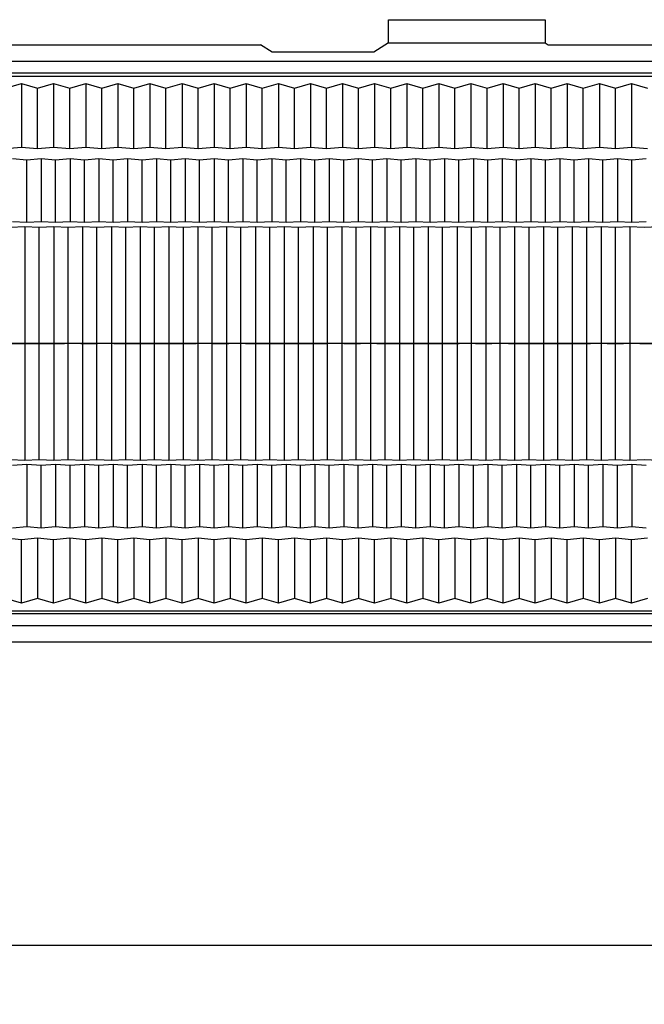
# Model space of a CAD drawing. Header units: millimetres. Extents: x 2355 to 2756, y -2363 to -2080.
# Tile 4 of 15: x 2447 to 2477, y -2287 to -2240. Entities that reach past the tile are written whole.
import ezdxf

# ---------------------------------------------------------------- set-up
doc = ezdxf.new("R2010")
doc.units = ezdxf.units.MM
doc.linetypes.add('CENTER', pattern=[50.8, 31.75, -6.35, 6.35, -6.35])
doc.layers.add('dim', color=82, linetype='Continuous', lineweight=18)
doc.styles.get("Standard").update_dxf_attribs({"font": 'txt', "bigfont": 'gbcbig.shx'})
doc.styles.add('尺寸', font='romans.shx', dxfattribs={"width": 0.85})
doc.dimstyles.get("Standard").update_dxf_attribs({"dimtxt": 1.2, "dimasz": 0.1875, "dimexe": 0.18, "dimexo": 0.0625, "dimgap": 0.09, "dimtad": 0, "dimtih": 1, "dimtoh": 1, "dimdsep": 46, "dimtxsty": 'Standard', "dimcen": 0.09, "dimadec": 0, "dimazin": 0, "dimtp": 0.01, "dimtm": 0.01, "dimtfac": 1, "dimtofl": 0, "dimtmove": 0, "dimatfit": 3, "dimfxl": 1, "dimtolj": 1, "dimarcsym": 0})

# ---------------------------------------------------------------- blocks, each defined once
blk = doc.blocks.new('*D18')
at = {"layer": 'Defpoints', "color": 0, "ltscale": 0.05}
for p in [(2393.863, -2269.851), (2674.663, -2269.851), (2674.663, -2284.584)]:
    blk.add_point(p, dxfattribs=at)
at = {"layer": 'dim', "color": 3, "lineweight": 25, "ltscale": 0.05}
for p, q in [((2393.863, -2270.601), (2393.863, -2285.334)), ((2674.663, -2270.601), (2674.663, -2285.334)), ((2396.863, -2284.584), (2516.438, -2284.584)), ((2671.663, -2284.584), (2552.089, -2284.584))]:
    blk.add_line(p, q, dxfattribs=at)
at = {"layer": 'dim', "color": 3, "ltscale": 0.05}
for points in [[(2396.863, -2284.084), (2396.863, -2285.084), (2393.863, -2284.584)], [(2671.663, -2284.084), (2671.663, -2285.084), (2674.663, -2284.584)]]:
    blk.add_solid(points, dxfattribs=at)
at = {"layer": 'dim', "color": 3, "ltscale": 0.05, "insert": (2534.263, -2284.584), "char_height": 3.75, "attachment_point": 5, "style": '尺寸', "bg_fill": 3, "box_fill_scale": 1.1, "bg_fill_color": 256, "bg_fill_true_color": 13158600, "bg_fill_transparency": 3276846}
blk.add_mtext('\\A1;280.8±0.20(A)', dxfattribs=at)
blk = doc.blocks.new('2011.2.2.2.2')
at = {"color": 3, "lineweight": -2, "ltscale": 0.15}
for p, q in [((0, 0), (-1.256, 0.336)), ((-0.75, 0), (-1.256, 0.336)), ((0, 0), (-1.256, -0.335)), ((-0.75, 0), (-1.256, -0.335)), ((0, 0), (-1, 0))]:
    blk.add_line(p, q, dxfattribs=at)

msp = doc.modelspace()

# ---------------------------------------------------------------- linework, layer by layer
at = {"color": 7, "linetype": 'Continuous'}
for p, q in [((2464.738, -2240.755), (2464.738, -2239.624)), ((2464.738, -2239.624), (2472.349, -2239.624)), ((2472.349, -2239.624), (2472.349, -2240.755)), ((2393.863, -2240.851), (2458.521, -2240.851)), ((2459.083, -2241.201), (2458.521, -2240.851)), ((2464.021, -2241.201), (2459.083, -2241.201)), ((2464.738, -2240.755), (2464.021, -2241.201)), ((2464.738, -2240.755), (2472.349, -2240.755)), ((2472.349, -2240.755), (2472.503, -2240.851)), ((2472.503, -2240.851), (2594.563, -2240.851)), ((2393.863, -2241.631), (2674.663, -2241.631)), ((2674.663, -2242.229), (2393.863, -2242.229)), ((2393.863, -2242.36), (2674.663, -2242.36)), ((2446.123, -2242.955), (2446.903, -2242.731)), ((2446.903, -2242.731), (2446.903, -2245.812)), ((2446.903, -2242.731), (2447.683, -2242.955)), ((2447.683, -2242.955), (2448.463, -2242.731)), ((2447.683, -2245.885), (2447.683, -2242.955)), ((2448.463, -2242.731), (2448.463, -2245.812)), ((2448.463, -2242.731), (2449.243, -2242.955)), ((2449.243, -2242.955), (2450.023, -2242.731)), ((2449.243, -2245.885), (2449.243, -2242.955)), ((2450.023, -2242.731), (2450.023, -2245.812)), ((2450.023, -2242.731), (2450.803, -2242.955)), ((2450.803, -2242.955), (2451.583, -2242.731)), ((2450.803, -2245.885), (2450.803, -2242.955)), ((2451.583, -2242.731), (2451.583, -2245.812)), ((2451.583, -2242.731), (2452.363, -2242.955)), ((2452.363, -2242.955), (2453.143, -2242.731)), ((2452.363, -2245.885), (2452.363, -2242.955)), ((2453.143, -2242.731), (2453.143, -2245.812)), ((2453.143, -2242.731), (2453.923, -2242.955)), ((2453.923, -2242.955), (2454.703, -2242.731)), ((2453.923, -2245.885), (2453.923, -2242.955)), ((2454.703, -2242.731), (2454.703, -2245.812)), ((2454.703, -2242.731), (2455.483, -2242.955)), ((2455.483, -2242.955), (2456.263, -2242.731)), ((2455.483, -2245.885), (2455.483, -2242.955)), ((2456.263, -2242.731), (2456.263, -2245.812)), ((2456.263, -2242.731), (2457.043, -2242.955)), ((2457.043, -2242.955), (2457.823, -2242.731)), ((2457.043, -2245.885), (2457.043, -2242.955)), ((2457.823, -2242.731), (2457.823, -2245.812)), ((2457.823, -2242.731), (2458.603, -2242.955)), ((2458.603, -2242.955), (2459.383, -2242.731)), ((2458.603, -2245.885), (2458.603, -2242.955)), ((2459.383, -2242.731), (2459.383, -2245.812)), ((2459.383, -2242.731), (2460.163, -2242.955)), ((2460.163, -2242.955), (2460.943, -2242.731)), ((2460.163, -2245.885), (2460.163, -2242.955)), ((2460.943, -2242.731), (2460.943, -2245.812)), ((2460.943, -2242.731), (2461.723, -2242.955)), ((2461.723, -2242.955), (2462.503, -2242.731)), ((2461.723, -2245.885), (2461.723, -2242.955)), ((2462.503, -2242.731), (2462.503, -2245.812)), ((2462.503, -2242.731), (2463.283, -2242.955)), ((2463.283, -2242.955), (2464.063, -2242.731)), ((2463.283, -2245.885), (2463.283, -2242.955)), ((2464.063, -2242.731), (2464.063, -2245.812)), ((2464.063, -2242.731), (2464.843, -2242.955)), ((2464.843, -2242.955), (2465.623, -2242.731)), ((2464.843, -2245.885), (2464.843, -2242.955)), ((2465.623, -2242.731), (2465.623, -2245.812)), ((2465.623, -2242.731), (2466.403, -2242.955)), ((2466.403, -2242.955), (2467.183, -2242.731)), ((2466.403, -2245.885), (2466.403, -2242.955)), ((2467.183, -2242.731), (2467.183, -2245.812)), ((2467.183, -2242.731), (2467.963, -2242.955)), ((2467.963, -2242.955), (2468.743, -2242.731)), ((2467.963, -2245.885), (2467.963, -2242.955)), ((2468.743, -2242.731), (2468.743, -2245.812)), ((2468.743, -2242.731), (2469.523, -2242.955)), ((2469.523, -2242.955), (2470.303, -2242.731)), ((2469.523, -2245.885), (2469.523, -2242.955)), ((2470.303, -2242.731), (2470.303, -2245.812)), ((2470.303, -2242.731), (2471.083, -2242.955)), ((2471.083, -2242.955), (2471.863, -2242.731)), ((2471.083, -2245.885), (2471.083, -2242.955)), ((2471.863, -2242.731), (2471.863, -2245.812)), ((2471.863, -2242.731), (2472.643, -2242.955)), ((2472.643, -2242.955), (2473.423, -2242.731)), ((2472.643, -2245.885), (2472.643, -2242.955)), ((2473.423, -2242.731), (2473.423, -2245.812)), ((2473.423, -2242.731), (2474.203, -2242.955)), ((2474.203, -2242.955), (2474.983, -2242.731)), ((2474.203, -2245.885), (2474.203, -2242.955)), ((2474.983, -2242.731), (2474.983, -2245.812)), ((2474.983, -2242.731), (2475.763, -2242.955)), ((2475.763, -2242.955), (2476.543, -2242.731)), ((2475.763, -2245.885), (2475.763, -2242.955)), ((2476.543, -2242.731), (2476.543, -2245.812)), ((2476.543, -2242.731), (2477.323, -2242.955)), ((2446.123, -2245.885), (2446.903, -2245.812)), ((2446.903, -2245.812), (2447.683, -2245.885)), ((2447.683, -2245.885), (2448.463, -2245.812)), ((2448.463, -2245.812), (2449.243, -2245.885)), ((2449.243, -2245.885), (2450.023, -2245.812)), ((2450.023, -2245.812), (2450.803, -2245.885)), ((2450.803, -2245.885), (2451.583, -2245.812)), ((2451.583, -2245.812), (2452.363, -2245.885)), ((2452.363, -2245.885), (2453.143, -2245.812)), ((2453.143, -2245.812), (2453.923, -2245.885)), ((2453.923, -2245.885), (2454.703, -2245.812)), ((2454.703, -2245.812), (2455.483, -2245.885)), ((2455.483, -2245.885), (2456.263, -2245.812)), ((2456.263, -2245.812), (2457.043, -2245.885)), ((2457.043, -2245.885), (2457.823, -2245.812)), ((2457.823, -2245.812), (2458.603, -2245.885)), ((2458.603, -2245.885), (2459.383, -2245.812)), ((2459.383, -2245.812), (2460.163, -2245.885)), ((2460.163, -2245.885), (2460.943, -2245.812)), ((2460.943, -2245.812), (2461.723, -2245.885)), ((2461.723, -2245.885), (2462.503, -2245.812)), ((2462.503, -2245.812), (2463.283, -2245.885)), ((2463.283, -2245.885), (2464.063, -2245.812)), ((2464.063, -2245.812), (2464.843, -2245.885)), ((2464.843, -2245.885), (2465.623, -2245.812)), ((2465.623, -2245.812), (2466.403, -2245.885)), ((2466.403, -2245.885), (2467.183, -2245.812)), ((2467.183, -2245.812), (2467.963, -2245.885)), ((2467.963, -2245.885), (2468.743, -2245.812)), ((2468.743, -2245.812), (2469.523, -2245.885)), ((2469.523, -2245.885), (2470.303, -2245.812)), ((2470.303, -2245.812), (2471.083, -2245.885)), ((2471.083, -2245.885), (2471.863, -2245.812)), ((2471.863, -2245.812), (2472.643, -2245.885)), ((2472.643, -2245.885), (2473.423, -2245.812)), ((2473.423, -2245.812), (2474.203, -2245.885)), ((2474.203, -2245.885), (2474.983, -2245.812)), ((2474.983, -2245.812), (2475.763, -2245.885)), ((2475.763, -2245.885), (2476.543, -2245.812)), ((2476.543, -2245.812), (2477.323, -2245.885)), ((2447.159, -2246.453), (2446.459, -2246.386)), ((2447.859, -2246.386), (2447.159, -2246.453)), ((2447.159, -2249.461), (2447.159, -2246.453)), ((2447.859, -2246.386), (2447.859, -2249.424)), ((2448.559, -2246.453), (2447.859, -2246.386)), ((2449.259, -2246.386), (2448.559, -2246.453)), ((2448.559, -2249.461), (2448.559, -2246.453)), ((2449.259, -2246.386), (2449.259, -2249.424)), ((2449.959, -2246.453), (2449.259, -2246.386)), ((2450.659, -2246.386), (2449.959, -2246.453)), ((2449.959, -2249.461), (2449.959, -2246.453)), ((2450.659, -2246.386), (2450.659, -2249.424)), ((2451.359, -2246.453), (2450.659, -2246.386)), ((2452.059, -2246.386), (2451.359, -2246.453)), ((2451.359, -2249.461), (2451.359, -2246.453)), ((2452.059, -2246.386), (2452.059, -2249.424)), ((2452.759, -2246.453), (2452.059, -2246.386)), ((2453.459, -2246.386), (2452.759, -2246.453)), ((2452.759, -2249.461), (2452.759, -2246.453)), ((2453.459, -2246.386), (2453.459, -2249.424)), ((2454.159, -2246.453), (2453.459, -2246.386)), ((2454.859, -2246.386), (2454.159, -2246.453)), ((2454.159, -2249.461), (2454.159, -2246.453)), ((2454.859, -2246.386), (2454.859, -2249.424)), ((2455.559, -2246.453), (2454.859, -2246.386)), ((2456.259, -2246.386), (2455.559, -2246.453)), ((2455.559, -2249.461), (2455.559, -2246.453)), ((2456.259, -2246.386), (2456.259, -2249.424)), ((2456.959, -2246.453), (2456.259, -2246.386)), ((2457.659, -2246.386), (2456.959, -2246.453)), ((2456.959, -2249.461), (2456.959, -2246.453)), ((2457.659, -2246.386), (2457.659, -2249.424)), ((2458.359, -2246.453), (2457.659, -2246.386)), ((2459.059, -2246.386), (2458.359, -2246.453)), ((2458.359, -2249.461), (2458.359, -2246.453)), ((2459.059, -2246.386), (2459.059, -2249.424)), ((2459.759, -2246.453), (2459.059, -2246.386)), ((2460.459, -2246.386), (2459.759, -2246.453)), ((2459.759, -2249.461), (2459.759, -2246.453)), ((2460.459, -2246.386), (2460.459, -2249.424)), ((2461.159, -2246.453), (2460.459, -2246.386)), ((2461.859, -2246.386), (2461.159, -2246.453)), ((2461.159, -2249.461), (2461.159, -2246.453)), ((2461.859, -2246.386), (2461.859, -2249.424)), ((2462.559, -2246.453), (2461.859, -2246.386)), ((2463.259, -2246.386), (2462.559, -2246.453)), ((2462.559, -2249.461), (2462.559, -2246.453)), ((2463.259, -2246.386), (2463.259, -2249.424)), ((2463.959, -2246.453), (2463.259, -2246.386)), ((2464.659, -2246.386), (2463.959, -2246.453)), ((2463.959, -2249.461), (2463.959, -2246.453)), ((2464.659, -2246.386), (2464.659, -2249.424)), ((2465.359, -2246.453), (2464.659, -2246.386)), ((2466.059, -2246.386), (2465.359, -2246.453)), ((2465.359, -2249.461), (2465.359, -2246.453)), ((2466.059, -2246.386), (2466.059, -2249.424)), ((2466.759, -2246.453), (2466.059, -2246.386)), ((2467.459, -2246.386), (2466.759, -2246.453)), ((2466.759, -2249.461), (2466.759, -2246.453)), ((2467.459, -2246.386), (2467.459, -2249.424)), ((2468.159, -2246.453), (2467.459, -2246.386)), ((2468.859, -2246.386), (2468.159, -2246.453)), ((2468.159, -2249.461), (2468.159, -2246.453)), ((2468.859, -2246.386), (2468.859, -2249.424)), ((2469.559, -2246.453), (2468.859, -2246.386)), ((2470.259, -2246.386), (2469.559, -2246.453)), ((2469.559, -2249.461), (2469.559, -2246.453)), ((2470.259, -2246.386), (2470.259, -2249.424)), ((2470.959, -2246.453), (2470.259, -2246.386)), ((2471.659, -2246.386), (2470.959, -2246.453)), ((2470.959, -2249.461), (2470.959, -2246.453)), ((2471.659, -2246.386), (2471.659, -2249.424)), ((2472.359, -2246.453), (2471.659, -2246.386)), ((2473.059, -2246.386), (2472.359, -2246.453)), ((2472.359, -2249.461), (2472.359, -2246.453)), ((2473.059, -2246.386), (2473.059, -2249.424)), ((2473.759, -2246.453), (2473.059, -2246.386)), ((2474.459, -2246.386), (2473.759, -2246.453)), ((2473.759, -2249.461), (2473.759, -2246.453)), ((2474.459, -2246.386), (2474.459, -2249.424)), ((2475.159, -2246.453), (2474.459, -2246.386)), ((2475.859, -2246.386), (2475.159, -2246.453)), ((2475.159, -2249.461), (2475.159, -2246.453)), ((2475.859, -2246.386), (2475.859, -2249.424)), ((2476.559, -2246.453), (2475.859, -2246.386)), ((2477.259, -2246.386), (2476.559, -2246.453)), ((2476.559, -2249.461), (2476.559, -2246.453)), ((2447.067, -2249.68), (2446.367, -2249.718)), ((2446.459, -2249.424), (2447.159, -2249.461)), ((2447.767, -2249.718), (2447.067, -2249.68)), ((2447.067, -2249.681), (2447.067, -2261.022)), ((2447.159, -2249.461), (2447.859, -2249.424)), ((2448.467, -2249.68), (2447.767, -2249.718)), ((2447.767, -2260.984), (2447.767, -2249.718)), ((2447.859, -2249.424), (2448.559, -2249.461)), ((2449.167, -2249.718), (2448.467, -2249.68)), ((2448.467, -2249.681), (2448.467, -2261.022)), ((2448.559, -2249.461), (2449.259, -2249.424)), ((2449.867, -2249.68), (2449.167, -2249.718)), ((2449.167, -2260.984), (2449.167, -2249.718)), ((2449.259, -2249.424), (2449.959, -2249.461)), ((2450.567, -2249.718), (2449.867, -2249.68)), ((2449.867, -2249.681), (2449.867, -2261.022)), ((2449.959, -2249.461), (2450.659, -2249.424)), ((2451.267, -2249.68), (2450.567, -2249.718)), ((2450.567, -2260.984), (2450.567, -2249.718)), ((2450.659, -2249.424), (2451.359, -2249.461)), ((2451.967, -2249.718), (2451.267, -2249.68)), ((2451.267, -2249.681), (2451.267, -2261.022)), ((2451.359, -2249.461), (2452.059, -2249.424)), ((2452.667, -2249.68), (2451.967, -2249.718)), ((2451.967, -2260.984), (2451.967, -2249.718)), ((2452.059, -2249.424), (2452.759, -2249.461)), ((2453.367, -2249.718), (2452.667, -2249.68)), ((2452.667, -2249.681), (2452.667, -2261.022)), ((2452.759, -2249.461), (2453.459, -2249.424)), ((2454.067, -2249.68), (2453.367, -2249.718)), ((2453.367, -2260.984), (2453.367, -2249.718)), ((2453.459, -2249.424), (2454.159, -2249.461)), ((2454.767, -2249.718), (2454.067, -2249.68)), ((2454.067, -2249.681), (2454.067, -2261.022)), ((2454.159, -2249.461), (2454.859, -2249.424)), ((2455.467, -2249.68), (2454.767, -2249.718)), ((2454.767, -2260.984), (2454.767, -2249.718)), ((2454.859, -2249.424), (2455.559, -2249.461)), ((2456.167, -2249.718), (2455.467, -2249.68)), ((2455.467, -2249.681), (2455.467, -2261.022)), ((2455.559, -2249.461), (2456.259, -2249.424)), ((2456.867, -2249.68), (2456.167, -2249.718)), ((2456.167, -2260.984), (2456.167, -2249.718)), ((2456.259, -2249.424), (2456.959, -2249.461)), ((2457.567, -2249.718), (2456.867, -2249.68)), ((2456.867, -2249.681), (2456.867, -2261.022)), ((2456.959, -2249.461), (2457.659, -2249.424)), ((2458.267, -2249.68), (2457.567, -2249.718)), ((2457.567, -2260.984), (2457.567, -2249.718)), ((2457.659, -2249.424), (2458.359, -2249.461)), ((2458.967, -2249.718), (2458.267, -2249.68)), ((2458.267, -2249.681), (2458.267, -2261.022)), ((2458.359, -2249.461), (2459.059, -2249.424)), ((2459.667, -2249.68), (2458.967, -2249.718)), ((2458.967, -2260.984), (2458.967, -2249.718)), ((2459.059, -2249.424), (2459.759, -2249.461)), ((2460.367, -2249.718), (2459.667, -2249.68)), ((2459.667, -2249.681), (2459.667, -2261.022)), ((2459.759, -2249.461), (2460.459, -2249.424)), ((2461.067, -2249.68), (2460.367, -2249.718)), ((2460.367, -2260.984), (2460.367, -2249.718)), ((2460.459, -2249.424), (2461.159, -2249.461)), ((2461.767, -2249.718), (2461.067, -2249.68)), ((2461.067, -2249.681), (2461.067, -2261.022)), ((2461.159, -2249.461), (2461.859, -2249.424)), ((2462.467, -2249.68), (2461.767, -2249.718)), ((2461.767, -2260.984), (2461.767, -2249.718)), ((2461.859, -2249.424), (2462.559, -2249.461)), ((2463.167, -2249.718), (2462.467, -2249.68)), ((2462.467, -2249.681), (2462.467, -2261.022)), ((2462.559, -2249.461), (2463.259, -2249.424)), ((2463.867, -2249.68), (2463.167, -2249.718)), ((2463.167, -2260.984), (2463.167, -2249.718)), ((2463.259, -2249.424), (2463.959, -2249.461)), ((2464.567, -2249.718), (2463.867, -2249.68)), ((2463.867, -2249.681), (2463.867, -2261.022)), ((2463.959, -2249.461), (2464.659, -2249.424)), ((2465.267, -2249.68), (2464.567, -2249.718)), ((2464.567, -2260.984), (2464.567, -2249.718)), ((2464.659, -2249.424), (2465.359, -2249.461)), ((2465.967, -2249.718), (2465.267, -2249.68)), ((2465.267, -2249.681), (2465.267, -2261.022)), ((2465.359, -2249.461), (2466.059, -2249.424)), ((2466.667, -2249.68), (2465.967, -2249.718)), ((2465.967, -2260.984), (2465.967, -2249.718)), ((2466.059, -2249.424), (2466.759, -2249.461)), ((2467.367, -2249.718), (2466.667, -2249.68)), ((2466.667, -2249.681), (2466.667, -2261.022)), ((2466.759, -2249.461), (2467.459, -2249.424)), ((2468.067, -2249.68), (2467.367, -2249.718)), ((2467.367, -2260.984), (2467.367, -2249.718)), ((2467.459, -2249.424), (2468.159, -2249.461)), ((2468.767, -2249.718), (2468.067, -2249.68)), ((2468.067, -2249.681), (2468.067, -2261.022)), ((2468.159, -2249.461), (2468.859, -2249.424)), ((2469.467, -2249.68), (2468.767, -2249.718)), ((2468.767, -2260.984), (2468.767, -2249.718)), ((2468.859, -2249.424), (2469.559, -2249.461)), ((2470.167, -2249.718), (2469.467, -2249.68)), ((2469.467, -2249.681), (2469.467, -2261.022)), ((2469.559, -2249.461), (2470.259, -2249.424)), ((2470.867, -2249.68), (2470.167, -2249.718)), ((2470.167, -2260.984), (2470.167, -2249.718)), ((2470.259, -2249.424), (2470.959, -2249.461)), ((2471.567, -2249.718), (2470.867, -2249.68)), ((2470.867, -2249.681), (2470.867, -2261.022)), ((2470.959, -2249.461), (2471.659, -2249.424)), ((2472.267, -2249.68), (2471.567, -2249.718)), ((2471.567, -2260.984), (2471.567, -2249.718)), ((2471.659, -2249.424), (2472.359, -2249.461)), ((2472.967, -2249.718), (2472.267, -2249.68)), ((2472.267, -2249.681), (2472.267, -2261.022)), ((2472.359, -2249.461), (2473.059, -2249.424)), ((2473.667, -2249.68), (2472.967, -2249.718)), ((2472.967, -2260.984), (2472.967, -2249.718)), ((2473.059, -2249.424), (2473.759, -2249.461)), ((2474.367, -2249.718), (2473.667, -2249.68)), ((2473.667, -2249.681), (2473.667, -2261.022)), ((2473.759, -2249.461), (2474.459, -2249.424)), ((2475.067, -2249.68), (2474.367, -2249.718)), ((2474.367, -2260.984), (2474.367, -2249.718)), ((2474.459, -2249.424), (2475.159, -2249.461)), ((2475.767, -2249.718), (2475.067, -2249.68)), ((2475.067, -2249.681), (2475.067, -2261.022)), ((2475.159, -2249.461), (2475.859, -2249.424)), ((2476.467, -2249.68), (2475.767, -2249.718)), ((2475.767, -2260.984), (2475.767, -2249.718)), ((2475.859, -2249.424), (2476.559, -2249.461)), ((2477.167, -2249.718), (2476.467, -2249.68)), ((2476.467, -2249.681), (2476.467, -2261.022)), ((2476.559, -2249.461), (2477.259, -2249.424)), ((2477.867, -2249.68), (2477.167, -2249.718)), ((2674.663, -2255.351), (2393.863, -2255.351)), ((2446.367, -2260.984), (2447.067, -2261.022)), ((2447.159, -2261.241), (2446.459, -2261.278)), ((2447.067, -2261.022), (2447.767, -2260.984)), ((2447.159, -2261.241), (2447.159, -2264.25)), ((2447.859, -2261.278), (2447.159, -2261.241)), ((2447.767, -2260.984), (2448.467, -2261.022)), ((2448.559, -2261.241), (2447.859, -2261.278)), ((2447.859, -2264.316), (2447.859, -2261.278)), ((2448.467, -2261.022), (2449.167, -2260.984)), ((2448.559, -2261.241), (2448.559, -2264.25)), ((2449.259, -2261.278), (2448.559, -2261.241)), ((2449.167, -2260.984), (2449.867, -2261.022)), ((2449.959, -2261.241), (2449.259, -2261.278)), ((2449.259, -2264.316), (2449.259, -2261.278)), ((2449.867, -2261.022), (2450.567, -2260.984)), ((2449.959, -2261.241), (2449.959, -2264.25)), ((2450.659, -2261.278), (2449.959, -2261.241)), ((2450.567, -2260.984), (2451.267, -2261.022)), ((2451.359, -2261.241), (2450.659, -2261.278)), ((2450.659, -2264.316), (2450.659, -2261.278)), ((2451.267, -2261.022), (2451.967, -2260.984)), ((2451.359, -2261.241), (2451.359, -2264.25)), ((2452.059, -2261.278), (2451.359, -2261.241)), ((2451.967, -2260.984), (2452.667, -2261.022)), ((2452.759, -2261.241), (2452.059, -2261.278)), ((2452.059, -2264.316), (2452.059, -2261.278)), ((2452.667, -2261.022), (2453.367, -2260.984)), ((2452.759, -2261.241), (2452.759, -2264.25)), ((2453.459, -2261.278), (2452.759, -2261.241)), ((2453.367, -2260.984), (2454.067, -2261.022)), ((2454.159, -2261.241), (2453.459, -2261.278)), ((2453.459, -2264.316), (2453.459, -2261.278)), ((2454.067, -2261.022), (2454.767, -2260.984)), ((2454.159, -2261.241), (2454.159, -2264.25)), ((2454.859, -2261.278), (2454.159, -2261.241)), ((2454.767, -2260.984), (2455.467, -2261.022)), ((2455.559, -2261.241), (2454.859, -2261.278)), ((2454.859, -2264.316), (2454.859, -2261.278)), ((2455.467, -2261.022), (2456.167, -2260.984)), ((2455.559, -2261.241), (2455.559, -2264.25)), ((2456.259, -2261.278), (2455.559, -2261.241)), ((2456.167, -2260.984), (2456.867, -2261.022)), ((2456.959, -2261.241), (2456.259, -2261.278)), ((2456.259, -2264.316), (2456.259, -2261.278)), ((2456.867, -2261.022), (2457.567, -2260.984)), ((2456.959, -2261.241), (2456.959, -2264.25)), ((2457.659, -2261.278), (2456.959, -2261.241)), ((2457.567, -2260.984), (2458.267, -2261.022)), ((2458.359, -2261.241), (2457.659, -2261.278)), ((2457.659, -2264.316), (2457.659, -2261.278)), ((2458.267, -2261.022), (2458.967, -2260.984)), ((2458.359, -2261.241), (2458.359, -2264.25)), ((2459.059, -2261.278), (2458.359, -2261.241)), ((2458.967, -2260.984), (2459.667, -2261.022)), ((2459.759, -2261.241), (2459.059, -2261.278)), ((2459.059, -2264.316), (2459.059, -2261.278)), ((2459.667, -2261.022), (2460.367, -2260.984)), ((2459.759, -2261.241), (2459.759, -2264.25)), ((2460.459, -2261.278), (2459.759, -2261.241)), ((2460.367, -2260.984), (2461.067, -2261.022)), ((2461.159, -2261.241), (2460.459, -2261.278)), ((2460.459, -2264.316), (2460.459, -2261.278)), ((2461.067, -2261.022), (2461.767, -2260.984)), ((2461.159, -2261.241), (2461.159, -2264.25)), ((2461.859, -2261.278), (2461.159, -2261.241)), ((2461.767, -2260.984), (2462.467, -2261.022)), ((2462.559, -2261.241), (2461.859, -2261.278)), ((2461.859, -2264.316), (2461.859, -2261.278)), ((2462.467, -2261.022), (2463.167, -2260.984)), ((2462.559, -2261.241), (2462.559, -2264.25)), ((2463.259, -2261.278), (2462.559, -2261.241)), ((2463.167, -2260.984), (2463.867, -2261.022)), ((2463.959, -2261.241), (2463.259, -2261.278)), ((2463.259, -2264.316), (2463.259, -2261.278)), ((2463.867, -2261.022), (2464.567, -2260.984)), ((2463.959, -2261.241), (2463.959, -2264.25)), ((2464.659, -2261.278), (2463.959, -2261.241)), ((2464.567, -2260.984), (2465.267, -2261.022)), ((2465.359, -2261.241), (2464.659, -2261.278)), ((2464.659, -2264.316), (2464.659, -2261.278)), ((2465.267, -2261.022), (2465.967, -2260.984)), ((2465.359, -2261.241), (2465.359, -2264.25)), ((2466.059, -2261.278), (2465.359, -2261.241)), ((2465.967, -2260.984), (2466.667, -2261.022)), ((2466.759, -2261.241), (2466.059, -2261.278)), ((2466.059, -2264.316), (2466.059, -2261.278)), ((2466.667, -2261.022), (2467.367, -2260.984)), ((2466.759, -2261.241), (2466.759, -2264.25)), ((2467.459, -2261.278), (2466.759, -2261.241)), ((2467.367, -2260.984), (2468.067, -2261.022)), ((2468.159, -2261.241), (2467.459, -2261.278)), ((2467.459, -2264.316), (2467.459, -2261.278)), ((2468.067, -2261.022), (2468.767, -2260.984)), ((2468.159, -2261.241), (2468.159, -2264.25)), ((2468.859, -2261.278), (2468.159, -2261.241)), ((2468.767, -2260.984), (2469.467, -2261.022)), ((2469.559, -2261.241), (2468.859, -2261.278)), ((2468.859, -2264.316), (2468.859, -2261.278)), ((2469.467, -2261.022), (2470.167, -2260.984)), ((2469.559, -2261.241), (2469.559, -2264.25)), ((2470.259, -2261.278), (2469.559, -2261.241)), ((2470.167, -2260.984), (2470.867, -2261.022)), ((2470.959, -2261.241), (2470.259, -2261.278)), ((2470.259, -2264.316), (2470.259, -2261.278)), ((2470.867, -2261.022), (2471.567, -2260.984)), ((2470.959, -2261.241), (2470.959, -2264.25)), ((2471.659, -2261.278), (2470.959, -2261.241)), ((2471.567, -2260.984), (2472.267, -2261.022)), ((2472.359, -2261.241), (2471.659, -2261.278)), ((2471.659, -2264.316), (2471.659, -2261.278)), ((2472.267, -2261.022), (2472.967, -2260.984)), ((2472.359, -2261.241), (2472.359, -2264.25)), ((2473.059, -2261.278), (2472.359, -2261.241)), ((2472.967, -2260.984), (2473.667, -2261.022)), ((2473.759, -2261.241), (2473.059, -2261.278)), ((2473.059, -2264.316), (2473.059, -2261.278)), ((2473.667, -2261.022), (2474.367, -2260.984)), ((2473.759, -2261.241), (2473.759, -2264.25)), ((2474.459, -2261.278), (2473.759, -2261.241)), ((2474.367, -2260.984), (2475.067, -2261.022)), ((2475.159, -2261.241), (2474.459, -2261.278)), ((2474.459, -2264.316), (2474.459, -2261.278)), ((2475.067, -2261.022), (2475.767, -2260.984)), ((2475.159, -2261.241), (2475.159, -2264.25)), ((2475.859, -2261.278), (2475.159, -2261.241)), ((2475.767, -2260.984), (2476.467, -2261.022)), ((2476.559, -2261.241), (2475.859, -2261.278)), ((2475.859, -2264.316), (2475.859, -2261.278)), ((2476.467, -2261.022), (2477.167, -2260.984)), ((2476.559, -2261.241), (2476.559, -2264.25)), ((2477.259, -2261.278), (2476.559, -2261.241)), ((2477.167, -2260.984), (2477.867, -2261.022)), ((2446.459, -2264.316), (2447.159, -2264.25)), ((2447.159, -2264.25), (2447.859, -2264.316)), ((2447.859, -2264.316), (2448.559, -2264.25)), ((2448.559, -2264.25), (2449.259, -2264.316)), ((2449.259, -2264.316), (2449.959, -2264.25)), ((2449.959, -2264.25), (2450.659, -2264.316)), ((2450.659, -2264.316), (2451.359, -2264.25)), ((2451.359, -2264.25), (2452.059, -2264.316)), ((2452.059, -2264.316), (2452.759, -2264.25)), ((2452.759, -2264.25), (2453.459, -2264.316)), ((2453.459, -2264.316), (2454.159, -2264.25)), ((2454.159, -2264.25), (2454.859, -2264.316)), ((2454.859, -2264.316), (2455.559, -2264.25)), ((2455.559, -2264.25), (2456.259, -2264.316)), ((2456.259, -2264.316), (2456.959, -2264.25)), ((2456.959, -2264.25), (2457.659, -2264.316)), ((2457.659, -2264.316), (2458.359, -2264.25)), ((2458.359, -2264.25), (2459.059, -2264.316)), ((2459.059, -2264.316), (2459.759, -2264.25)), ((2459.759, -2264.25), (2460.459, -2264.316)), ((2460.459, -2264.316), (2461.159, -2264.25)), ((2461.159, -2264.25), (2461.859, -2264.316)), ((2461.859, -2264.316), (2462.559, -2264.25)), ((2462.559, -2264.25), (2463.259, -2264.316)), ((2463.259, -2264.316), (2463.959, -2264.25)), ((2463.959, -2264.25), (2464.659, -2264.316)), ((2464.659, -2264.316), (2465.359, -2264.25)), ((2465.359, -2264.25), (2466.059, -2264.316)), ((2466.059, -2264.316), (2466.759, -2264.25)), ((2466.759, -2264.25), (2467.459, -2264.316)), ((2467.459, -2264.316), (2468.159, -2264.25)), ((2468.159, -2264.25), (2468.859, -2264.316)), ((2468.859, -2264.316), (2469.559, -2264.25)), ((2469.559, -2264.25), (2470.259, -2264.316)), ((2470.259, -2264.316), (2470.959, -2264.25)), ((2470.959, -2264.25), (2471.659, -2264.316)), ((2471.659, -2264.316), (2472.359, -2264.25)), ((2472.359, -2264.25), (2473.059, -2264.316)), ((2473.059, -2264.316), (2473.759, -2264.25)), ((2473.759, -2264.25), (2474.459, -2264.316)), ((2474.459, -2264.316), (2475.159, -2264.25)), ((2475.159, -2264.25), (2475.859, -2264.316)), ((2475.859, -2264.316), (2476.559, -2264.25)), ((2476.559, -2264.25), (2477.259, -2264.316)), ((2446.903, -2264.89), (2446.123, -2264.817)), ((2447.683, -2264.817), (2446.903, -2264.89)), ((2446.903, -2267.971), (2446.903, -2264.89)), ((2447.683, -2264.817), (2447.683, -2267.747)), ((2448.463, -2264.89), (2447.683, -2264.817)), ((2449.243, -2264.817), (2448.463, -2264.89)), ((2448.463, -2267.971), (2448.463, -2264.89)), ((2449.243, -2264.817), (2449.243, -2267.747)), ((2450.023, -2264.89), (2449.243, -2264.817)), ((2450.803, -2264.817), (2450.023, -2264.89)), ((2450.023, -2267.971), (2450.023, -2264.89)), ((2450.803, -2264.817), (2450.803, -2267.747)), ((2451.583, -2264.89), (2450.803, -2264.817)), ((2452.363, -2264.817), (2451.583, -2264.89)), ((2451.583, -2267.971), (2451.583, -2264.89)), ((2452.363, -2264.817), (2452.363, -2267.747)), ((2453.143, -2264.89), (2452.363, -2264.817)), ((2453.923, -2264.817), (2453.143, -2264.89)), ((2453.143, -2267.971), (2453.143, -2264.89)), ((2453.923, -2264.817), (2453.923, -2267.747)), ((2454.703, -2264.89), (2453.923, -2264.817)), ((2455.483, -2264.817), (2454.703, -2264.89)), ((2454.703, -2267.971), (2454.703, -2264.89)), ((2455.483, -2264.817), (2455.483, -2267.747)), ((2456.263, -2264.89), (2455.483, -2264.817)), ((2457.043, -2264.817), (2456.263, -2264.89)), ((2456.263, -2267.971), (2456.263, -2264.89)), ((2457.043, -2264.817), (2457.043, -2267.747)), ((2457.823, -2264.89), (2457.043, -2264.817)), ((2458.603, -2264.817), (2457.823, -2264.89)), ((2457.823, -2267.971), (2457.823, -2264.89)), ((2458.603, -2264.817), (2458.603, -2267.747)), ((2459.383, -2264.89), (2458.603, -2264.817)), ((2460.163, -2264.817), (2459.383, -2264.89)), ((2459.383, -2267.971), (2459.383, -2264.89)), ((2460.163, -2264.817), (2460.163, -2267.747)), ((2460.943, -2264.89), (2460.163, -2264.817)), ((2461.723, -2264.817), (2460.943, -2264.89)), ((2460.943, -2267.971), (2460.943, -2264.89)), ((2461.723, -2264.817), (2461.723, -2267.747)), ((2462.503, -2264.89), (2461.723, -2264.817)), ((2463.283, -2264.817), (2462.503, -2264.89)), ((2462.503, -2267.971), (2462.503, -2264.89)), ((2463.283, -2264.817), (2463.283, -2267.747)), ((2464.063, -2264.89), (2463.283, -2264.817)), ((2464.843, -2264.817), (2464.063, -2264.89)), ((2464.063, -2267.971), (2464.063, -2264.89)), ((2464.843, -2264.817), (2464.843, -2267.747)), ((2465.623, -2264.89), (2464.843, -2264.817)), ((2466.403, -2264.817), (2465.623, -2264.89)), ((2465.623, -2267.971), (2465.623, -2264.89)), ((2466.403, -2264.817), (2466.403, -2267.747)), ((2467.183, -2264.89), (2466.403, -2264.817)), ((2467.963, -2264.817), (2467.183, -2264.89)), ((2467.183, -2267.971), (2467.183, -2264.89)), ((2467.963, -2264.817), (2467.963, -2267.747)), ((2468.743, -2264.89), (2467.963, -2264.817)), ((2469.523, -2264.817), (2468.743, -2264.89)), ((2468.743, -2267.971), (2468.743, -2264.89)), ((2469.523, -2264.817), (2469.523, -2267.747)), ((2470.303, -2264.89), (2469.523, -2264.817)), ((2471.083, -2264.817), (2470.303, -2264.89)), ((2470.303, -2267.971), (2470.303, -2264.89)), ((2471.083, -2264.817), (2471.083, -2267.747)), ((2471.863, -2264.89), (2471.083, -2264.817)), ((2472.643, -2264.817), (2471.863, -2264.89)), ((2471.863, -2267.971), (2471.863, -2264.89)), ((2472.643, -2264.817), (2472.643, -2267.747)), ((2473.423, -2264.89), (2472.643, -2264.817)), ((2474.203, -2264.817), (2473.423, -2264.89)), ((2473.423, -2267.971), (2473.423, -2264.89)), ((2474.203, -2264.817), (2474.203, -2267.747)), ((2474.983, -2264.89), (2474.203, -2264.817)), ((2475.763, -2264.817), (2474.983, -2264.89)), ((2474.983, -2267.971), (2474.983, -2264.89)), ((2475.763, -2264.817), (2475.763, -2267.747)), ((2476.543, -2264.89), (2475.763, -2264.817)), ((2477.323, -2264.817), (2476.543, -2264.89)), ((2476.543, -2267.971), (2476.543, -2264.89)), ((2446.903, -2267.971), (2446.123, -2267.747)), ((2447.683, -2267.747), (2446.903, -2267.971)), ((2448.463, -2267.971), (2447.683, -2267.747)), ((2449.243, -2267.747), (2448.463, -2267.971)), ((2450.023, -2267.971), (2449.243, -2267.747)), ((2450.803, -2267.747), (2450.023, -2267.971)), ((2451.583, -2267.971), (2450.803, -2267.747)), ((2452.363, -2267.747), (2451.583, -2267.971)), ((2453.143, -2267.971), (2452.363, -2267.747)), ((2453.923, -2267.747), (2453.143, -2267.971)), ((2454.703, -2267.971), (2453.923, -2267.747)), ((2455.483, -2267.747), (2454.703, -2267.971)), ((2456.263, -2267.971), (2455.483, -2267.747)), ((2457.043, -2267.747), (2456.263, -2267.971)), ((2457.823, -2267.971), (2457.043, -2267.747)), ((2458.603, -2267.747), (2457.823, -2267.971)), ((2459.383, -2267.971), (2458.603, -2267.747)), ((2460.163, -2267.747), (2459.383, -2267.971)), ((2460.943, -2267.971), (2460.163, -2267.747)), ((2461.723, -2267.747), (2460.943, -2267.971)), ((2462.503, -2267.971), (2461.723, -2267.747)), ((2463.283, -2267.747), (2462.503, -2267.971)), ((2464.063, -2267.971), (2463.283, -2267.747)), ((2464.843, -2267.747), (2464.063, -2267.971)), ((2465.623, -2267.971), (2464.843, -2267.747)), ((2466.403, -2267.747), (2465.623, -2267.971)), ((2467.183, -2267.971), (2466.403, -2267.747)), ((2467.963, -2267.747), (2467.183, -2267.971)), ((2468.743, -2267.971), (2467.963, -2267.747)), ((2469.523, -2267.747), (2468.743, -2267.971)), ((2470.303, -2267.971), (2469.523, -2267.747)), ((2471.083, -2267.747), (2470.303, -2267.971)), ((2471.863, -2267.971), (2471.083, -2267.747)), ((2472.643, -2267.747), (2471.863, -2267.971)), ((2473.423, -2267.971), (2472.643, -2267.747)), ((2474.203, -2267.747), (2473.423, -2267.971)), ((2474.983, -2267.971), (2474.203, -2267.747)), ((2475.763, -2267.747), (2474.983, -2267.971)), ((2476.543, -2267.971), (2475.763, -2267.747)), ((2477.323, -2267.747), (2476.543, -2267.971)), ((2393.863, -2268.342), (2674.663, -2268.342)), ((2393.863, -2268.473), (2674.663, -2268.473)), ((2674.663, -2269.071), (2393.863, -2269.071)), ((2433.565, -2269.851), (2524.058, -2269.851))]:
    msp.add_line(p, q, dxfattribs=at)
at = {"color": 1, "linetype": 'CENTER', "ltscale": 0.12582}
msp.add_line((2393.863, -2255.351), (2674.663, -2255.351), dxfattribs=at)

# ---------------------------------------------------------------- next in the draw order: dimensions: what is measured, and where the dimension line sits
at = {"layer": 'dim', "ltscale": 0.05}
dim = msp.add_linear_dim(base=(2674.663, -2284.584), p1=(2393.863, -2269.851), p2=(2674.663, -2269.851), text='<>(A)', dimstyle='Standard', override={"dimscale": 1.5, "dimtxt": 2.5, "dimasz": 2, "dimexe": 0.49975, "dimexo": 0.49975, "dimgap": 0.49975, "dimtih": 0, "dimtoh": 0, "dimtxsty": '尺寸', "dimcen": 0, "dimclrd": 3, "dimclre": 3, "dimclrt": 3, "dimadec": 1, "dimazin": 2, "dimtol": 1, "dimtp": 0.2, "dimtm": 0.2, "dimatfit": 0, "dimldrblk": '2011.2.2.2.2', "dimfxl": 0.18, "dimtfill": 1, "dimtfillclr": 256, "dimtzin": 0, "dimlwd": 25, "dimlwe": 25}, dxfattribs=at)
dim.commit()
dim.dimension.update_dxf_attribs({"geometry": '*D18', "text_midpoint": (2534.263, -2284.584)})

doc.saveas('drawing.dxf')
